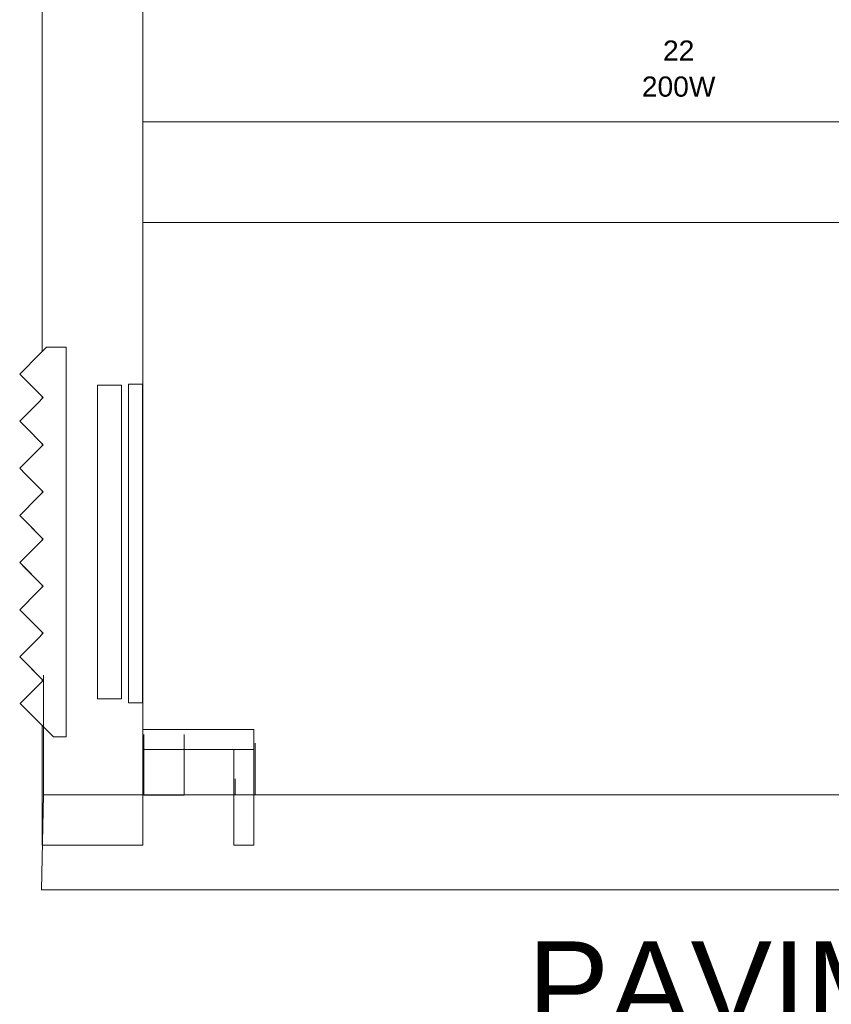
# Model space of a CAD drawing. Header units: millimetres. Extents: x 4480191 to 4481199, y -30324204 to -30323479.
# Tile 161 of 243: x 4480193.53 to 4480201.58, y -30323786.2 to -30323776.43. Entities that reach past the tile are written whole.
import ezdxf

# ---------------------------------------------------------------- set-up
doc = ezdxf.new("R2010")
doc.units = ezdxf.units.MM
doc.linetypes.add('NULL', pattern=[0])
for name, color, linetype, lineweight in [('IFC-Elemento construtivo genérico-Contorno', 253, 'Continuous', 5), ('IFC-Janela-Contorno', 142, 'Continuous', 5), ('IFC-Parede padrão-Contorno', 44, 'Continuous', 5), ('IFC-Parede-Contorno', 42, 'Continuous', 5), ('IFC-Pilar-Contorno', 83, 'Continuous', 5), ('Nível 1', 2, 'Continuous', 60), ('Textos', 7, 'Continuous', 9)]:
    doc.layers.add(name, color=color, linetype=linetype, lineweight=lineweight)
doc.styles.add('ARIAL', font='arial.ttf')
doc.styles.add('ArialBlack', font='txt')

msp = doc.modelspace()

# ---------------------------------------------------------------- linework, layer by layer
at = {"layer": 'IFC-Elemento construtivo genérico-Contorno', "color": 8, "lineweight": 5}
for p, q in [((4480193.7318, -30323779.7407), (4480193.7934, -30323779.6791)), ((4480193.7934, -30323779.6791), (4480193.9427, -30323779.6791)), ((4480193.9427, -30323779.6791), (4480193.9877, -30323779.6791)), ((4480193.9877, -30323782.6502), (4480193.9877, -30323779.6791)), ((4480193.5273, -30323779.9453), (4480193.7318, -30323779.7407)), ((4480193.5273, -30323779.9453), (4480193.5814, -30323779.9994)), ((4480193.5814, -30323779.9994), (4480193.7611, -30323780.179)), ((4480193.7069, -30323780.2331), (4480193.7611, -30323780.179)), ((4480193.5273, -30323780.4127), (4480193.7069, -30323780.2331)), ((4480193.5273, -30323780.4127), (4480193.5814, -30323780.4668)), ((4480193.5814, -30323780.4668), (4480193.7611, -30323780.6465)), ((4480193.5273, -30323780.8802), (4480193.7069, -30323780.7006)), ((4480193.7069, -30323780.7006), (4480193.7611, -30323780.6465)), ((4480193.5273, -30323780.8802), (4480193.5814, -30323780.9343)), ((4480193.5814, -30323780.9343), (4480193.7611, -30323781.1139)), ((4480193.5273, -30323781.3477), (4480193.7069, -30323781.168)), ((4480193.7069, -30323781.168), (4480193.7611, -30323781.1139)), ((4480193.5273, -30323781.3477), (4480193.7611, -30323781.5814)), ((4480193.5273, -30323781.3477), (4480193.5814, -30323781.4018)), ((4480193.5814, -30323781.4018), (4480193.7611, -30323781.5814)), ((4480193.7069, -30323781.6355), (4480193.7611, -30323781.5814)), ((4480193.5273, -30323781.8151), (4480193.7069, -30323781.6355)), ((4480193.5273, -30323781.8151), (4480193.7611, -30323782.0489)), ((4480193.5273, -30323781.8151), (4480193.5814, -30323781.8692)), ((4480193.5814, -30323781.8692), (4480193.7611, -30323782.0489)), ((4480193.7069, -30323782.103), (4480193.7611, -30323782.0489)), ((4480193.5273, -30323782.2826), (4480193.7069, -30323782.103)), ((4480193.5273, -30323782.2826), (4480193.7611, -30323782.5163)), ((4480193.5273, -30323782.2826), (4480193.5814, -30323782.3367)), ((4480193.5814, -30323782.3367), (4480193.7611, -30323782.5163)), ((4480193.7069, -30323782.5705), (4480193.7611, -30323782.5163)), ((4480193.5273, -30323782.7501), (4480193.7069, -30323782.5705)), ((4480193.9877, -30323783.5453), (4480193.9877, -30323782.6502)), ((4480193.5273, -30323782.7501), (4480193.7611, -30323782.9838)), ((4480193.5273, -30323782.7501), (4480193.5814, -30323782.8042)), ((4480193.5814, -30323782.8042), (4480193.7611, -30323782.9838)), ((4480193.5315, -30323783.2133), (4480193.7611, -30323782.9838)), ((4480193.5315, -30323783.2133), (4480193.7079, -30323783.037)), ((4480193.7079, -30323783.037), (4480193.7611, -30323782.9838)), ((4480193.5315, -30323783.2133), (4480193.6084, -30323783.2902)), ((4480193.6084, -30323783.2902), (4480193.8634, -30323783.5453)), ((4480193.8634, -30323783.5453), (4480193.8922, -30323783.5453)), ((4480193.8922, -30323783.5453), (4480193.9877, -30323783.5453))]:
    msp.add_line(p, q, dxfattribs=at)
at = {"layer": 'IFC-Janela-Contorno', "color": 8, "lineweight": 5}
for p, q in [((4480194.2982, -30323780.0551), (4480194.5364, -30323780.0551)), ((4480194.2982, -30323783.1669), (4480194.2982, -30323780.0551)), ((4480194.5364, -30323783.1669), (4480194.5364, -30323780.0551)), ((4480194.2982, -30323783.1669), (4480194.5364, -30323783.1669))]:
    msp.add_line(p, q, dxfattribs=at)
at = {"layer": 'IFC-Parede padrão-Contorno', "color": 8, "lineweight": 5}
for p, q in [((4480194.7494, -30323777.4416), (4480195.3958, -30323777.4416)), ((4480194.7494, -30323777.5883), (4480194.7494, -30323777.4416)), ((4480195.3958, -30323777.4416), (4480195.6575, -30323777.4416)), ((4480195.6575, -30323777.4416), (4480196.1403, -30323777.4416)), ((4480196.1403, -30323777.4416), (4480196.6535, -30323777.4416)), ((4480196.6535, -30323777.4416), (4480197.0087, -30323777.4416)), ((4480197.0087, -30323777.4416), (4480202.9933, -30323777.4416)), ((4480194.7494, -30323778.3564), (4480194.7494, -30323777.5883)), ((4480194.7494, -30323778.4416), (4480194.7494, -30323778.3564)), ((4480194.7494, -30323778.4416), (4480195.3958, -30323778.4416)), ((4480195.3958, -30323778.4416), (4480195.6575, -30323778.4416)), ((4480195.6575, -30323778.4416), (4480196.6535, -30323778.4416)), ((4480196.6535, -30323778.4416), (4480197.0087, -30323778.4416)), ((4480197.0087, -30323778.4416), (4480202.9933, -30323778.4416)), ((4480194.6067, -30323783.2053), (4480194.6067, -30323780.0453)), ((4480194.6067, -30323780.0453), (4480194.7467, -30323780.0453)), ((4480194.7467, -30323783.2053), (4480194.7467, -30323780.0453)), ((4480194.6067, -30323783.2053), (4480194.7467, -30323783.2053)), ((4480194.7494, -30323783.6073), (4480194.7494, -30323783.4703)), ((4480194.7494, -30323783.4703), (4480194.8782, -30323783.4703)), ((4480194.8782, -30323783.4703), (4480195.0959, -30323783.4703)), ((4480195.0959, -30323783.4703), (4480195.8509, -30323783.4703)), ((4480195.8509, -30323783.4937), (4480195.8509, -30323783.4703)), ((4480195.8509, -30323783.6307), (4480195.8509, -30323783.4937)), ((4480194.7494, -30323783.6469), (4480194.7494, -30323783.6073)), ((4480195.8509, -30323783.6703), (4480195.8509, -30323783.6307)), ((4480195.8638, -30323784.1203), (4480195.8638, -30323783.6068)), ((4480194.7494, -30323783.6703), (4480194.7494, -30323783.6469)), ((4480194.7494, -30323783.6703), (4480194.9671, -30323783.6703)), ((4480194.9671, -30323783.6703), (4480195.7221, -30323783.6703)), ((4480195.6509, -30323783.858), (4480195.6509, -30323783.6703)), ((4480195.7138, -30323783.6703), (4480195.8509, -30323783.6703)), ((4480195.8509, -30323783.7813), (4480195.8509, -30323783.6703)), ((4480195.8509, -30323783.9691), (4480195.8509, -30323783.7813)), ((4480195.6509, -30323784.5092), (4480195.6509, -30323783.858)), ((4480195.6638, -30323784.1203), (4480195.6638, -30323783.9623)), ((4480195.8509, -30323784.6203), (4480195.8509, -30323783.9691)), ((4480195.6638, -30323784.1203), (4480195.7225, -30323784.1203)), ((4480195.7225, -30323784.1203), (4480195.8305, -30323784.1203)), ((4480195.8305, -30323784.1203), (4480195.8638, -30323784.1203)), ((4480195.6509, -30323784.6203), (4480195.6509, -30323784.5092)), ((4480195.6509, -30323784.6203), (4480195.6905, -30323784.6203)), ((4480195.6905, -30323784.6203), (4480195.8275, -30323784.6203)), ((4480195.8275, -30323784.6203), (4480195.8509, -30323784.6203))]:
    msp.add_line(p, q, dxfattribs=at)
at = {"layer": 'IFC-Parede-Contorno', "color": 8, "lineweight": 5}
for p, q in [((4480194.7494, -30323777.4416), (4480194.7494, -30323773.3772)), ((4480193.7494, -30323779.7232), (4480193.7494, -30323775.2203)), ((4480194.7494, -30323783.4703), (4480194.7494, -30323778.4416)), ((4480193.7494, -30323780.1907), (4480193.7494, -30323780.1673)), ((4480193.7494, -30323780.6581), (4480193.7494, -30323780.6348)), ((4480193.7494, -30323781.1256), (4480193.7494, -30323781.1023)), ((4480193.7494, -30323781.5931), (4480193.7494, -30323781.5697)), ((4480193.7494, -30323782.0605), (4480193.7494, -30323782.0372)), ((4480193.7494, -30323782.528), (4480193.7494, -30323782.5047)), ((4480193.7623, -30323784.1203), (4480193.7623, -30323782.9312)), ((4480193.7494, -30323782.9955), (4480193.7494, -30323782.9721)), ((4480193.7494, -30323784.6203), (4480193.7494, -30323783.4312)), ((4480194.7494, -30323784.6203), (4480194.7494, -30323783.6703)), ((4480193.7623, -30323784.1203), (4480194.7595, -30323784.1203)), ((4480193.7494, -30323784.6203), (4480194.7494, -30323784.6203))]:
    msp.add_line(p, q, dxfattribs=at)
at = {"layer": 'IFC-Pilar-Contorno', "color": 8, "lineweight": 5}
for p, q in [((4480194.7595, -30323784.1216), (4480194.7595, -30323783.5216)), ((4480195.1595, -30323784.1216), (4480195.1595, -30323783.5216)), ((4480194.7595, -30323784.1216), (4480195.1595, -30323784.1216))]:
    msp.add_line(p, q, dxfattribs=at)
at = {"layer": 'Nível 1', "color": 8, "lineweight": 5}
for p, q in [((4480193.7428, -30323785.0603), (4480193.7623, -30323784.1203)), ((4480193.7623, -30323784.1203), (4480206.1645, -30323784.1203)), ((4480206.6645, -30323785.0603), (4480193.7428, -30323785.0603))]:
    msp.add_line(p, q, dxfattribs=at)

# ---------------------------------------------------------------- texts
at = {"layer": 'Textos', "linetype": 'NULL', "char_height": 0.2, "attachment_point": 8, "line_spacing_factor": 0.6, "style": 'ARIAL'}
for s, insert, width in [('22', (4480200.063, -30323776.836), 0.621341), ('200W', (4480200.063, -30323777.196), 1.459451)]:
    msp.add_mtext(s, dxfattribs=dict(at, insert=insert, width=width))
at = {"layer": 'Textos', "color": 7, "linetype": 'NULL', "insert": (4480198.5657, -30323786.453), "char_height": 0.866982, "width": 10.317607, "attachment_point": 7, "line_spacing_factor": 0.6, "style": 'ArialBlack'}
msp.add_mtext('PAVIMENTO 2', dxfattribs=at)

doc.saveas('drawing.dxf')
